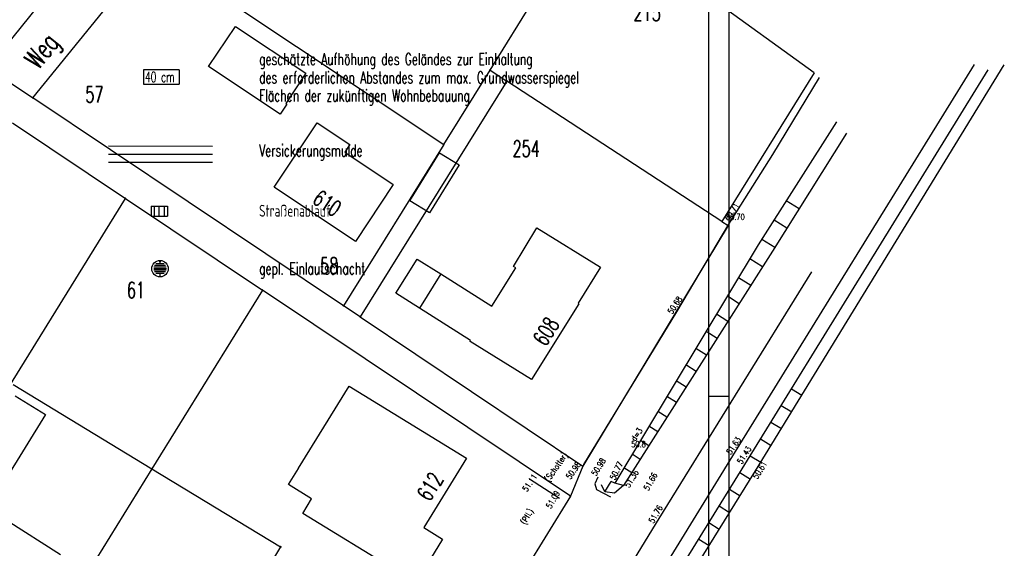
# Model space of a CAD drawing. Extents: x 3409653 to 3410193, y 5788342 to 5789000.
# Tile 78 of 79: x 3410071 to 3410193, y 5788757 to 5788822. Entities that reach past the tile are written whole.
import ezdxf

# ---------------------------------------------------------------- set-up
doc = ezdxf.new("R2010")
doc.units = 0
doc.header["$MEASUREMENT"] = 0
doc.linetypes.add('LINIENART0', pattern=[0])
for name, color, linetype in [('dxf_amwasser3', 7, 'Continuous'), ('NULLEBENE', 7, 'Continuous'), ('Rahmen', 7, 'Continuous'), ('TOP-HOEHENI', 7, 'Continuous')]:
    doc.layers.add(name, color=color, linetype=linetype)
doc.styles.add('SIMPLEX', font='simplex')

# ---------------------------------------------------------------- blocks, each defined once
blk = doc.blocks.new('GELAEN-109')
at = {"layer": 'NULLEBENE', "color": 1, "linetype": 'LINIENART0'}
for p, q in [((-0.188, 0.188), (0.188, -0.188)), ((-0.188, -0.188), (0.188, 0.188))]:
    blk.add_line(p, q, dxfattribs=at)
blk = doc.blocks.new('SCHACHT_EINL-19')
at = {"layer": 'NULLEBENE', "color": 128, "linetype": 'LINIENART0'}
for p, q in [((0.39491, 0), (-0.39491, 0)), ((0.38206, 0.1), (-0.38376, 0.1)), ((0.34065, 0.2), (-0.34235, 0.2)), ((0.25726, 0.3), (-0.25896, 0.3)), ((0.04711, 0.4), (-0.05857, 0.4)), ((0.38206, -0.1), (-0.38376, -0.1)), ((0.34065, -0.2), (-0.34235, -0.2)), ((0.25726, -0.3), (-0.25896, -0.3)), ((0.05159, -0.4), (-0.0529, -0.4))]:
    blk.add_line(p, q, dxfattribs=at)
blk.add_circle((-0.00085, 0), 0.51253, dxfattribs=at)
blk = doc.blocks.new('EINLAUAM-108')
at = {"layer": 'NULLEBENE', "color": 1, "linetype": 'LINIENART0'}
for p, q in [((-0.40007, 0.00025), (-0.40007, -0.49975)), ((-0.4, 0), (0.4, 0)), ((-0.25007, 0.00025), (-0.25007, -0.49975)), ((-0.00007, -0.49975), (-0.00007, 0.00025)), ((0.24993, -0.49975), (0.24993, 0.00025)), ((0.39993, 0.00025), (0.39993, -0.49975)), ((-0.40007, -0.49975), (0.39993, -0.49975))]:
    blk.add_line(p, q, dxfattribs=at)

msp = doc.modelspace()

# ---------------------------------------------------------------- linework, layer by layer
at = {"layer": 'dxf_amwasser3', "color": 88, "linetype": 'LINIENART0'}
for p, q in [((3410159.419, 5788768.071, 51.631), (3410189.478, 5788816.802, 51.563)), ((3410160.915, 5788767.023), (3410191.193, 5788816.118)), ((3410162.229, 5788766.207, 50.606), (3410193.187, 5788816.759)), ((3410170.163, 5788815.18, 50.968), (3410164.343, 5788805.579, 50.821)), ((3410172.326, 5788809.667, 50.689), (3410162.575, 5788794.334, 50.615)), ((3410173.56, 5788808.225), (3410164.335, 5788793.537)), ((3410164.343, 5788805.579, 50.821), (3410158.876, 5788796.917, 50.711)), ((3410167.647, 5788798.81), (3410166.057, 5788799.809)), ((3410166.142, 5788796.415), (3410164.539, 5788797.422)), ((3410158.876, 5788796.917, 50.711), (3410152.41, 5788785.998, 50.685)), ((3410164.628, 5788794.003), (3410163.01, 5788795.019)), ((3410162.575, 5788794.334, 50.615), (3410144.709, 5788764.702, 50.737)), ((3410164.335, 5788793.537), (3410145.812, 5788764.375)), ((3410163.109, 5788791.606), (3410161.534, 5788792.607)), ((3410169.186, 5788790.988, 51.732), (3410150.211, 5788760.291, 51.76)), ((3410161.63, 5788789.279), (3410160.11, 5788790.245)), ((3410160.194, 5788787.017), (3410158.726, 5788787.95)), ((3410152.41, 5788785.998, 50.685), (3410140.84, 5788767.014, 50.983)), ((3410158.798, 5788784.82), (3410157.381, 5788785.72)), ((3410157.442, 5788782.685), (3410156.075, 5788783.553)), ((3410156.124, 5788780.61), (3410154.805, 5788781.447)), ((3410154.843, 5788778.593), (3410153.571, 5788779.401)), ((3410153.599, 5788776.634), (3410152.373, 5788777.413)), ((3410152.389, 5788774.73), (3410151.208, 5788775.481)), ((3410166.71, 5788776.419), (3410167.997, 5788775.625)), ((3410165.435, 5788774.352), (3410166.729, 5788773.555)), ((3410151.214, 5788772.88), (3410150.076, 5788773.603)), ((3410150.073, 5788771.083), (3410148.976, 5788771.779)), ((3410164.156, 5788772.278), (3410165.456, 5788771.476)), ((3410148.963, 5788769.336), (3410147.907, 5788770.006)), ((3410162.871, 5788770.195), (3410164.178, 5788769.389)), ((3410132.657, 5788724.681, 51.724), (3410159.419, 5788768.071, 51.631)), ((3410147.885, 5788767.639), (3410146.869, 5788768.284)), ((3410161.582, 5788768.104), (3410162.895, 5788767.295)), ((3410134.243, 5788723.872), (3410160.915, 5788767.023)), ((3410135.526, 5788723.313, 50.966), (3410162.229, 5788766.207, 50.606)), ((3410146.837, 5788765.989), (3410145.86, 5788766.61)), ((3410160.289, 5788766.01), (3410161.601, 5788765.198)), ((3410137.843, 5788762.766, 51.086), (3410134.127, 5788765.185, 51.114)), ((3410142.601, 5788765.411, 50.984), (3410142.232, 5788764.593, 51.094)), ((3410142.232, 5788764.593, 51.094), (3410142.455, 5788763.896, 51.206)), ((3410143.499, 5788763.601, 51.226), (3410143.075, 5788764.47, 51.106)), ((3410143.499, 5788763.601), (3410144.288, 5788764.911)), ((3410144.709, 5788764.702, 50.737), (3410144.288, 5788764.911, 50.771)), ((3410145.812, 5788764.375, 51.362), (3410144.676, 5788763.437, 51.368)), ((3410145.812, 5788764.375), (3410144.709, 5788764.702)), ((3410142.455, 5788763.896, 51.206), (3410144.172, 5788762.984, 51.408)), ((3410144.676, 5788763.437, 51.368), (3410143.499, 5788763.601, 51.226)), ((3410158.999, 5788763.923), (3410160.305, 5788763.116)), ((3410157.714, 5788761.845), (3410159.014, 5788761.042)), ((3410150.211, 5788760.291, 51.76), (3410120.691, 5788712.366, 51.838)), ((3410156.435, 5788759.775), (3410157.727, 5788758.976)), ((3410155.16, 5788757.713), (3410156.446, 5788756.918))]:
    msp.add_line(p, q, dxfattribs=at)
at = {"layer": 'NULLEBENE', "color": 144, "linetype": 'LINIENART0'}
msp.add_line((3410158.91, 5788775.46974), (3410156.41, 5788775.46974), dxfattribs=at)
msp.add_line((3410158.91, 5788775.46974), (3410156.41, 5788775.46974), dxfattribs=at)
at = {"layer": 'Rahmen', "color": 144, "linetype": 'LINIENART0'}
msp.add_line((3410158.91, 5788902.46974), (3410158.91, 5788626.96974), dxfattribs=at)
msp.add_line((3410158.91, 5788902.46974), (3410158.91, 5788626.96974), dxfattribs=at)
at = {"layer": 'Rahmen', "color": 161, "linetype": 'LINIENART0'}
msp.add_line((3410156.41, 5788629.46974), (3410156.41, 5788899.46974), dxfattribs=at)
msp.add_line((3410156.41, 5788629.46974), (3410156.41, 5788899.46974), dxfattribs=at)
at = {"layer": 'Rahmen', "color": 128, "linetype": 'LINIENART0'}
for p, q in [((3410086.0833, 5788816.13183), (3410086.0833, 5788814.31789)), ((3410090.53306, 5788816.13183), (3410086.0833, 5788816.13183)), ((3410086.0833, 5788816.13183), (3410086.0833, 5788814.31789)), ((3410090.53306, 5788816.13183), (3410086.0833, 5788816.13183)), ((3410090.53306, 5788816.13183), (3410090.53306, 5788814.31789)), ((3410090.53306, 5788816.13183), (3410090.53306, 5788814.31789)), ((3410086.0833, 5788814.31789), (3410090.53306, 5788814.31789)), ((3410086.0833, 5788814.31789), (3410090.53306, 5788814.31789))]:
    msp.add_line(p, q, dxfattribs=at)
at = {"layer": 'Rahmen', "color": 153, "linetype": 'LINIENART0'}
for p, q in [((3410094.67373, 5788806.59457), (3410081.72873, 5788806.60457)), ((3410094.67373, 5788806.59457), (3410081.72873, 5788806.60457)), ((3410094.67219, 5788804.59457), (3410081.72719, 5788804.60457)), ((3410094.67219, 5788804.59457), (3410081.72719, 5788804.60457))]:
    msp.add_line(p, q, dxfattribs=at)
at = {"layer": 'Rahmen', "color": 185, "linetype": 'LINIENART0'}
msp.add_line((3410094.67296, 5788805.59457), (3410081.72796, 5788805.60457), dxfattribs=at)
msp.add_line((3410094.67296, 5788805.59457), (3410081.72796, 5788805.60457), dxfattribs=at)
at = {"layer": 'TOP-HOEHENI', "color": 95, "linetype": 'LINIENART0'}
for p, q in [((3410129.198, 5788816.09), (3410141.567, 5788835.969)), ((3410169.514, 5788815.767), (3410141.567, 5788835.969)), ((3410081.575, 5788834.729), (3410066.718, 5788816.375)), ((3410072.32, 5788812.625), (3410087.197, 5788830.981)), ((3410087.197, 5788830.981), (3410123.435, 5788806.826)), ((3410094.181, 5788816.522), (3410097.525, 5788821.515)), ((3410097.525, 5788821.515), (3410106.288, 5788815.695)), ((3410066.718, 5788816.375), (3410072.32, 5788812.625)), ((3410103.068, 5788810.614), (3410094.181, 5788816.522)), ((3410123.435, 5788806.826), (3410129.198, 5788816.09)), ((3410129.198, 5788816.09), (3410131.294, 5788814.723)), ((3410169.514, 5788815.767), (3410158.058, 5788797.267)), ((3410106.288, 5788815.695), (3410103.791, 5788811.937)), ((3410131.294, 5788814.723), (3410113.046, 5788785.363)), ((3410158.058, 5788797.267), (3410131.294, 5788814.723)), ((3410110.953, 5788786.764), (3410072.32, 5788812.625)), ((3410103.899, 5788811.865), (3410103.068, 5788810.614)), ((3410103.791, 5788811.937), (3410103.899, 5788811.865)), ((3410069.799, 5788809.509), (3410083.822, 5788800.126)), ((3410102.354, 5788801.505), (3410107.692, 5788809.518)), ((3410107.692, 5788809.518), (3410111.764, 5788806.814)), ((3410123.435, 5788806.826), (3410110.953, 5788786.764)), ((3410111.764, 5788806.814), (3410111.144, 5788805.881)), ((3410111.144, 5788805.881), (3410117.16, 5788801.837)), ((3410119.217, 5788799.826), (3410122.898, 5788805.787)), ((3410122.898, 5788805.787), (3410125.35, 5788804.293)), ((3410125.35, 5788804.293), (3410121.649, 5788798.319)), ((3410112.458, 5788794.765), (3410102.354, 5788801.505)), ((3410117.16, 5788801.837), (3410112.458, 5788794.765)), ((3410054.578, 5788752.832), (3410083.822, 5788800.126)), ((3410083.822, 5788800.126), (3410100.88, 5788788.711)), ((3410121.649, 5788798.319), (3410119.217, 5788799.826)), ((3410132.105, 5788791.661), (3410135.04, 5788796.461)), ((3410135.04, 5788796.461), (3410142.924, 5788791.557)), ((3410158.837, 5788796.759), (3410140.76, 5788766.811)), ((3410158.058, 5788797.267), (3410158.837, 5788796.759)), ((3410117.468, 5788788.31), (3410120.143, 5788792.57)), ((3410120.143, 5788792.57), (3410123.073, 5788790.723)), ((3410129.439, 5788786.709), (3410132.407, 5788791.481)), ((3410132.407, 5788791.481), (3410132.105, 5788791.661)), ((3410142.924, 5788791.557), (3410140.147, 5788787.093)), ((3410123.073, 5788790.723), (3410120.415, 5788786.451)), ((3410123.073, 5788790.723), (3410129.439, 5788786.709)), ((3410100.88, 5788788.711), (3410087.134, 5788766.476)), ((3410139.207, 5788763.065), (3410100.88, 5788788.711)), ((3410120.415, 5788786.451), (3410117.468, 5788788.31)), ((3410113.046, 5788785.363), (3410110.953, 5788786.764)), ((3410126.781, 5788782.436), (3410120.415, 5788786.451)), ((3410140.239, 5788787.017), (3410134.377, 5788777.565)), ((3410140.147, 5788787.093), (3410140.239, 5788787.017)), ((3410113.046, 5788785.363), (3410140.76, 5788766.811)), ((3410126.721, 5788782.327), (3410126.781, 5788782.436)), ((3410134.377, 5788777.565), (3410126.721, 5788782.327)), ((3410069.845, 5788776.957), (3410087.134, 5788766.476)), ((3410105.349, 5788766.541), (3410111.682, 5788776.758)), ((3410111.682, 5788776.758), (3410126.251, 5788767.782)), ((3410070.132, 5788775.553), (3410073.891, 5788773.225)), ((3410073.891, 5788773.225), (3410068.832, 5788765.009)), ((3410126.251, 5788767.782), (3410120.952, 5788759.156)), ((3410140.76, 5788766.811), (3410139.207, 5788763.065)), ((3410087.134, 5788766.476), (3410072.026, 5788742.037)), ((3410087.134, 5788766.476), (3410103.145, 5788756.761)), ((3410104.12, 5788764.502), (3410105.375, 5788766.525)), ((3410105.375, 5788766.525), (3410105.349, 5788766.541)), ((3410107.003, 5788762.734), (3410104.12, 5788764.502)), ((3410139.207, 5788763.065), (3410111.831, 5788718.599)), ((3410105.885, 5788760.898), (3410107.003, 5788762.734)), ((3410119.988, 5788752.307), (3410105.885, 5788760.898)), ((3410068.987, 5788760.101), (3410075.737, 5788755.809)), ((3410120.952, 5788759.156), (3410123.299, 5788757.719)), ((3410123.299, 5788757.719), (3410119.988, 5788752.307)), ((3410103.145, 5788756.761), (3410098.567, 5788749.29))]:
    msp.add_line(p, q, dxfattribs=at)

# ---------------------------------------------------------------- block references
at = {"layer": 'Rahmen'}
for name, p, xscale, yscale in [('EINLAUAM-108', (3410088.04796, 5788799.14457), 2.5, 2.5), ('EINLAUAM-108', (3410088.04796, 5788799.14457), 2.5, 2.5), ('SCHACHT_EINL-19', (3410088.14041, 5788791.37158), 2, 2), ('SCHACHT_EINL-19', (3410088.14041, 5788791.37158), 2, 2)]:
    msp.add_blockref(name, p, dxfattribs=dict(at, xscale=xscale, yscale=yscale))
at = {"layer": 'TOP-HOEHENI', "xscale": 0.333, "yscale": 0.333}
for p in [(3410129.198, 5788816.09), (3410131.294, 5788814.723), (3410072.32, 5788812.625), (3410123.435, 5788806.826), (3410083.822, 5788800.126), (3410158.058, 5788797.267), (3410100.88, 5788788.711), (3410110.953, 5788786.764), (3410113.046, 5788785.363), (3410140.76, 5788766.811), (3410087.134, 5788766.476), (3410139.207, 5788763.065), (3410103.145, 5788756.761)]:
    msp.add_blockref('GELAEN-109', p, dxfattribs=at)

# ---------------------------------------------------------------- texts
at = {"layer": 'dxf_amwasser3', "color": 88, "linetype": 'LINIENART0', "style": 'SIMPLEX', "width": 0.66046}
for s, rotation, p in [('50.71', 58, (3410158.992, 5788797.275)), ('50.68', 57, (3410151.876, 5788785.651)), ('d=3', 55, (3410147.268, 5788769.835)), ('51.63', 56, (3410159.172, 5788768.167)), ('51.43', 58, (3410160.532, 5788766.986)), ('(Schotter)', 55, (3410136.53, 5788764.807)), ('50.98', 55, (3410139.206, 5788765.09)), ('50.98', 58, (3410142.391, 5788765.519)), ('50.77', 64, (3410144.752, 5788765.018)), ('50.61', 58, (3410162.464, 5788765.126)), ('51.36', 58, (3410146.506, 5788764.052)), ('51.11', 56, (3410133.803, 5788763.551)), ('51.66', 60, (3410148.903, 5788763.694)), ('51.09', 60, (3410136.773, 5788761.44)), ('(Pfl.)', 60, (3410133.602, 5788759.456)), ('51.76', 60, (3410149.553, 5788759.624))]:
    msp.add_text(s, height=0.75, rotation=rotation, dxfattribs=at).set_placement(p)
for s, p in [('50.70', (3410158.558, 5788797.443)), ('50.8', (3410146.759, 5788769.149))]:
    msp.add_text(s, height=0.75, dxfattribs=at).set_placement(p)
at = {"layer": 'Rahmen', "color": 144, "linetype": 'LINIENART0', "style": 'SIMPLEX', "width": 0.66046}
for s, p in [('geschätzte Aufhöhung des Geländes zur Einhaltung', (3410100.465, 5788816.72374)), ('geschätzte Aufhöhung des Geländes zur Einhaltung', (3410100.465, 5788816.72374)), ('des erforderlichen Abstandes zum max. Grundwasserspiegel', (3410100.465, 5788814.42116)), ('des erforderlichen Abstandes zum max. Grundwasserspiegel', (3410100.465, 5788814.42116)), ('Flächen der zukünftigen Wohnbebauung', (3410100.465, 5788812.18474)), ('Flächen der zukünftigen Wohnbebauung', (3410100.465, 5788812.18474)), ('Versickerungsmulde', (3410100.465, 5788805.34957)), ('Versickerungsmulde', (3410100.465, 5788805.34957)), ('Straßenablauf', (3410100.465, 5788797.84834)), ('Straßenablauf', (3410100.465, 5788797.84834)), ('gepl. Einlaufschacht', (3410100.465, 5788790.65474)), ('gepl. Einlaufschacht', (3410100.465, 5788790.65474))]:
    msp.add_text(s, height=1.475, dxfattribs=at).set_placement(p)
at = {"layer": 'Rahmen', "color": 128, "linetype": 'LINIENART0', "style": 'SIMPLEX', "width": 0.66046}
msp.add_text('40 cm', height=1.25, dxfattribs=at).set_placement((3410086.275, 5788814.60474))
msp.add_text('40 cm', height=1.25, dxfattribs=at).set_placement((3410086.275, 5788814.60474))
at = {"layer": 'TOP-HOEHENI', "color": 95, "linetype": 'LINIENART0', "style": 'SIMPLEX', "width": 0.66046}
for s, p in [('215', (3410147.053, 5788822.204)), ('57', (3410078.848, 5788812.064)), ('254', (3410132.002, 5788805.311)), ('58', (3410108.053, 5788790.747)), ('61', (3410084.008, 5788787.714))]:
    msp.add_text(s, height=2, dxfattribs=at).set_placement(p)
for s, height, rotation, p in [('Weg', 2.5, 51, (3410072.99, 5788816.072)), ('610', 2, 326.3, (3410106.962, 5788799.632)), ('608', 2, 58.2, (3410136.125, 5788781.597)), ('612', 2, 58.437, (3410121.703, 5788762.288))]:
    msp.add_text(s, height=height, rotation=rotation, dxfattribs=at).set_placement(p)

doc.saveas('drawing.dxf')
